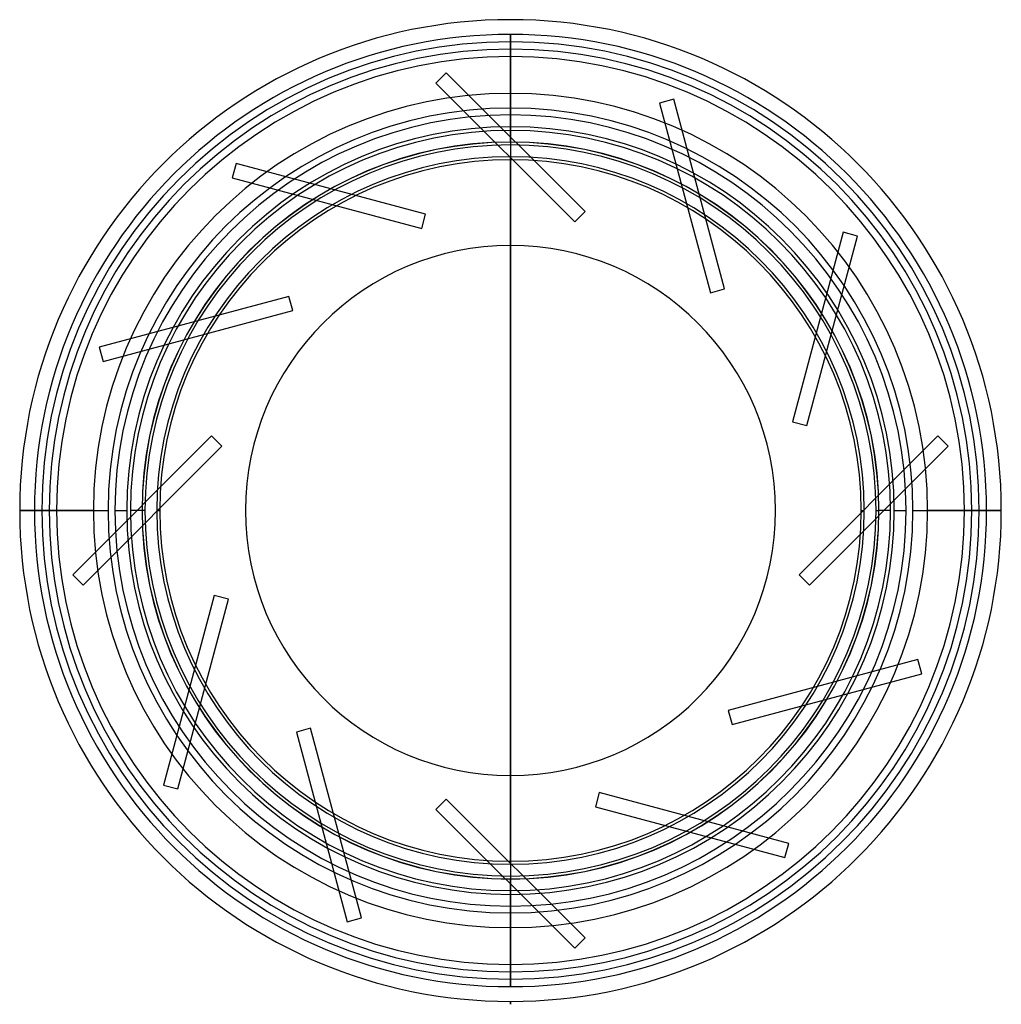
# Model space of a CAD drawing. Header units: millimetres. Extents: x -166 to 166, y -168 to 166.
import ezdxf

# ---------------------------------------------------------------- set-up
doc = ezdxf.new("R2010")
doc.units = ezdxf.units.MM
doc.layers.add('MAIN-1', color=7, linetype='Continuous')
doc.layers.add('MAIN-2', color=7, linetype='Continuous')

msp = doc.modelspace()

# ---------------------------------------------------------------- linework, layer by layer
at = {"layer": 'MAIN-1'}
for p, q in [((0, 89.9), (0, -89.9)), ((0, -89.9), (0, 89.9)), ((0, -89.9), (0, 89.9)), ((-141.5, 0), (-166.5, 0)), ((-134.2, 0), (-130.2, 0)), ((130.2, 0), (134.2, 0)), ((166.5, 0), (141.5, 0)), ((0, -166.5), (0, -167.5)), ((0, -167.5), (0, -166.5)), ((0, -167.5), (0, -166.5)), ((0, -167.5), (0, -167.5)), ((0, -167.5), (0, -167.5))]:
    msp.add_line(p, q, dxfattribs=at)
for radius, start, end in [(166.5, 90, 180), (166.5, 0, 90), (141.5, 0, 180), (134.2, 90, 180), (134.2, 0, 90), (130.2, 90, 180), (130.2, 0, 90), (124, 90, 270), (124, 270, 90), (119, 90, 270), (119, 270, 90), (89.9, 0, 180), (141.5, 180, 0), (134.2, 180, 0), (130.2, 180, 0), (89.9, 180, 0), (166.5, 270, 0), (166.5, 180, 270)]:
    msp.add_arc((0, 0), radius, start, end, dxfattribs=at)
at = {"layer": 'MAIN-2'}
for p, q in [((0, 166.5), (0, 166.5)), ((0, 161.5), (0, 161.5)), ((0, 161.5), (0, 161.5)), ((0, 161.5), (0, 126.74)), ((0, 126.74), (0, 161.5)), ((0, 126.74), (0, 161.5)), ((0, 126.73), (0, 161.5)), ((0, 125), (0, 159)), ((0, 154), (0, 120)), ((-21.78, 148.51), (-25.31, 144.98)), ((-21.78, 148.51), (-21.78, 148.51)), ((25.31, 101.42), (-21.78, 148.51)), ((-25.31, 144.98), (-25.31, 144.98)), ((-25.31, 144.98), (21.78, 97.89)), ((55.4, 139.51), (50.57, 138.21)), ((50.57, 138.21), (50.57, 138.21)), ((50.57, 138.21), (67.8, 73.88)), ((55.4, 139.51), (55.4, 139.51)), ((72.63, 75.18), (55.4, 139.51)), ((0, 124), (0, 124)), ((0, 124), (0, 124)), ((-93.12, 117.73), (-94.41, 112.9)), ((-93.12, 117.73), (-93.12, 117.73)), ((-28.79, 100.49), (-93.12, 117.73)), ((0, 89.9), (0, 119.67)), ((0, 119.66), (0, 89.9)), ((0, -119.66), (0, 119.66)), ((0, 89.9), (0, 119.66)), ((0, 119), (0, 119)), ((0, 119), (0, 119)), ((-94.41, 112.9), (-94.41, 112.9)), ((-94.41, 112.9), (-30.08, 95.66)), ((-30.08, 95.66), (-28.79, 100.49)), ((-28.79, 100.49), (-28.79, 100.49)), ((21.78, 97.89), (25.31, 101.42)), ((25.31, 101.42), (25.31, 101.42)), ((21.78, 97.89), (21.78, 97.89)), ((-30.08, 95.66), (-30.08, 95.66)), ((112.9, 94.41), (95.66, 30.08)), ((112.9, 94.41), (112.9, 94.41)), ((117.73, 93.12), (112.9, 94.41)), ((100.49, 28.79), (117.73, 93.12)), ((117.73, 93.12), (117.73, 93.12)), ((67.8, 73.88), (72.63, 75.18)), ((67.8, 73.88), (67.8, 73.88)), ((72.63, 75.18), (72.63, 75.18)), ((-75.18, 72.63), (-139.51, 55.4)), ((-75.18, 72.63), (-75.18, 72.63)), ((-73.88, 67.8), (-75.18, 72.63)), ((-138.21, 50.57), (-73.88, 67.8)), ((-73.88, 67.8), (-73.88, 67.8)), ((-139.51, 55.4), (-139.51, 55.4)), ((-139.51, 55.4), (-138.21, 50.57)), ((-138.21, 50.57), (-138.21, 50.57)), ((95.66, 30.08), (95.66, 30.08)), ((95.66, 30.08), (100.49, 28.79)), ((100.49, 28.79), (100.49, 28.79)), ((-101.42, 25.31), (-148.51, -21.78)), ((-101.42, 25.31), (-101.42, 25.31)), ((-97.89, 21.78), (-101.42, 25.31)), ((144.98, 25.31), (97.89, -21.78)), ((144.98, 25.31), (144.98, 25.31)), ((148.51, 21.78), (144.98, 25.31)), ((-144.98, -25.31), (-97.89, 21.78)), ((-97.89, 21.78), (-97.89, 21.78)), ((101.42, -25.31), (148.51, 21.78)), ((148.51, 21.78), (148.51, 21.78)), ((-166.5, 0), (-159, 0)), ((-161.5, 0), (-136.5, 0)), ((-154, 0), (-161.5, 0)), ((-156.5, 0), (-156.5, 0)), ((-124.95, 0), (-128.95, 0)), ((-124, 0), (-125, 0)), ((-120, 0), (-119, 0)), ((-89.9, 0), (-89.9, 0)), ((89.9, 0), (89.9, 0)), ((156.5, 0), (156.5, 0)), ((-156.5, 0), (-156.5, 0)), ((-89.9, 0), (-89.9, 0)), ((89.9, 0), (89.9, 0)), ((119, 0), (120, 0)), ((124, 0), (125, 0)), ((128.95, 0), (124.95, 0)), ((136.5, 0), (161.5, 0)), ((161.5, 0), (154, 0)), ((156.5, 0), (156.5, 0)), ((159, 0), (166.5, 0)), ((-148.51, -21.78), (-148.51, -21.78)), ((-148.51, -21.78), (-144.98, -25.31)), ((97.89, -21.78), (97.89, -21.78)), ((97.89, -21.78), (101.42, -25.31)), ((-144.98, -25.31), (-144.98, -25.31)), ((101.42, -25.31), (101.42, -25.31)), ((-100.49, -28.79), (-117.73, -93.12)), ((-100.49, -28.79), (-100.49, -28.79)), ((-95.66, -30.08), (-100.49, -28.79)), ((-112.9, -94.41), (-95.66, -30.08)), ((-95.66, -30.08), (-95.66, -30.08)), ((138.21, -50.57), (73.88, -67.8)), ((138.21, -50.57), (138.21, -50.57)), ((139.51, -55.4), (138.21, -50.57)), ((75.18, -72.63), (139.51, -55.4)), ((139.51, -55.4), (139.51, -55.4)), ((73.88, -67.8), (73.88, -67.8)), ((73.88, -67.8), (75.18, -72.63)), ((75.18, -72.63), (75.18, -72.63)), ((-67.8, -73.88), (-72.63, -75.18)), ((-72.63, -75.18), (-72.63, -75.18)), ((-72.63, -75.18), (-55.4, -139.51)), ((-67.8, -73.88), (-67.8, -73.88)), ((-50.57, -138.21), (-67.8, -73.88)), ((0, -89.9), (0, -119.66)), ((0, -119.66), (0, -89.9)), ((0, -119.67), (0, -89.9)), ((-117.73, -93.12), (-117.73, -93.12)), ((-117.73, -93.12), (-112.9, -94.41)), ((-112.9, -94.41), (-112.9, -94.41)), ((30.08, -95.66), (28.79, -100.49)), ((30.08, -95.66), (30.08, -95.66)), ((94.41, -112.9), (30.08, -95.66)), ((-21.78, -97.89), (-25.31, -101.42)), ((-21.78, -97.89), (-21.78, -97.89)), ((25.31, -144.98), (-21.78, -97.89)), ((-25.31, -101.42), (-25.31, -101.42)), ((-25.31, -101.42), (21.78, -148.51)), ((28.79, -100.49), (28.79, -100.49)), ((28.79, -100.49), (93.12, -117.73)), ((93.12, -117.73), (94.41, -112.9)), ((94.41, -112.9), (94.41, -112.9)), ((0, -119), (0, -119)), ((0, -119), (0, -119)), ((0, -120), (0, -154)), ((93.12, -117.73), (93.12, -117.73)), ((0, -124), (0, -124)), ((0, -124), (0, -124)), ((0, -159), (0, -125)), ((0, -161.5), (0, -126.73)), ((0, -126.74), (0, -161.5)), ((0, -161.5), (0, -126.74)), ((0, -161.5), (0, -126.74)), ((-55.4, -139.51), (-50.57, -138.21)), ((-55.4, -139.51), (-55.4, -139.51)), ((-50.57, -138.21), (-50.57, -138.21)), ((21.78, -148.51), (25.31, -144.98)), ((25.31, -144.98), (25.31, -144.98)), ((21.78, -148.51), (21.78, -148.51)), ((0, -161.5), (0, -161.5)), ((0, -161.5), (0, -161.5)), ((0, -166.5), (0, -166.5)), ((0, -166.5), (0, -166.5)), ((0, -167.5), (0, -166.5))]:
    msp.add_line(p, q, dxfattribs=at)
for radius, start, end in [(161.5, 90, 180), (161.5, 0, 90), (159, 90, 180), (159, 0, 90), (156.5, 0, 180), (154, 90, 180), (154, 0, 90), (136.5, 0, 180), (128.95, 90, 180), (128.95, 0, 90), (125, 90, 180), (124.95, 90, 180), (125, 0, 90), (124.95, 0, 90), (120, 90, 180), (120, 0, 90), (156.5, 180, 0), (136.5, 180, 0), (128.95, 180, 0), (124.95, 180, 0), (125, 270, 0), (120, 270, 0), (161.5, 270, 0), (154, 270, 0), (159, 270, 0), (161.5, 180, 270), (159, 180, 270), (154, 180, 270), (125, 180, 270), (120, 180, 270)]:
    msp.add_arc((0, 0), radius, start, end, dxfattribs=at)

doc.saveas('drawing.dxf')
